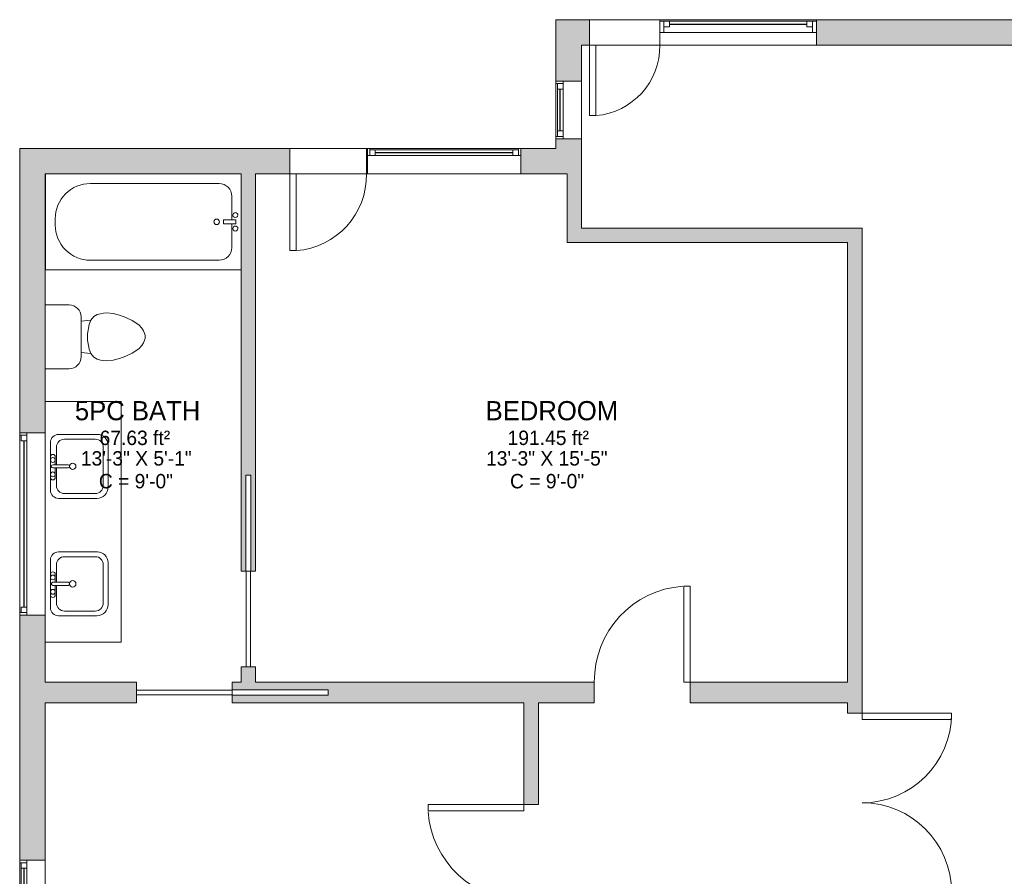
# Model space of a CAD drawing. Header units: inches. Extents: x 283 to 868, y -48 to 531.
# Tile 2 of 3: x 296 to 604, y 263 to 531. Entities that reach past the tile are written whole.
import ezdxf

# ---------------------------------------------------------------- set-up
doc = ezdxf.new("R2010")
doc.units = ezdxf.units.IN
doc.header["$MEASUREMENT"] = 0
for name, color, linetype, lineweight in [('A-AREA-IDEN', 2, 'Continuous', 9), ('A-DOOR', 31, 'Continuous', 9), ('A-GENM', 13, 'Continuous', 9), ('A-GLAZ', 151, 'Continuous', 9), ('A-OBJECTS', 90, 'Continuous', 9), ('A-WALL', 90, 'Continuous', 9), ('A-WALL-PATT', 111, 'Continuous', 9), ('P-SANR-FIXT', 6, 'Continuous', 9)]:
    doc.layers.add(name, color=color, linetype=linetype, lineweight=lineweight)
doc.styles.add('Inter_1', font='txt', dxfattribs={"height": 4.5})
doc.styles.add('Inter_B', font='txt', dxfattribs={"height": 6})

# ---------------------------------------------------------------- blocks, each defined once
blk = doc.blocks.new('Toilet - Default 1-316794-2nd Floor')
at = {"layer": 'P-SANR-FIXT'}
for p, q in [((-9.98, 11.75), (-9.98, 19.23)), ((9.98, 19.23), (9.98, 11.75)), ((6.25, 8.02), (-6.25, 8.02)), ((-4.86, 8.02), (-5.21, 5)), ((4.86, 8.02), (5.21, 5)), ((-6.4, 4), (-6.97, 3)), ((-5.21, 5), (-6.4, 4)), ((-3.84, 5.5), (-5.21, 5)), ((-1, 6), (-3.84, 5.5)), ((1, 6), (-1, 6)), ((3.84, 5.5), (1, 6)), ((5.21, 5), (3.84, 5.5)), ((6.4, 4), (5.21, 5)), ((6.97, 3), (6.4, 4)), ((-7.41, 1), (-7.5, 0)), ((-7.5, 0), (-7.33, -1.99)), ((-7.24, 2), (-7.41, 1)), ((-6.97, 3), (-7.24, 2)), ((7.24, 2), (6.97, 3)), ((7.41, 1), (7.24, 2)), ((7.33, -1.99), (7.5, 0)), ((7.5, 0), (7.41, 1)), ((-7.33, -1.99), (-6.79, -4)), ((6.79, -4), (7.33, -1.99)), ((-6.79, -4), (-6.06, -6)), ((-6.06, -6), (-5.13, -8)), ((5.13, -8), (6.06, -6)), ((6.06, -6), (6.79, -4)), ((-5.13, -8), (-3.74, -10)), ((3.74, -10), (5.13, -8)), ((-3.74, -10), (-2.74, -11)), ((-2.74, -11), (-1.87, -11.5)), ((-1.87, -11.5), (-0.5, -12)), ((-0.5, -12), (0.5, -12)), ((0.5, -12), (1.87, -11.5)), ((1.87, -11.5), (2.74, -11)), ((2.74, -11), (3.74, -10))]:
    blk.add_line(p, q, dxfattribs=at)
for centre, start, end in [((-6.25, 11.75), 180, 270), ((6.25, 11.75), 270, 360)]:
    blk.add_arc(centre, 3.73, start, end, dxfattribs=at)
blk = doc.blocks.new('Bath-Bathtub - Default 1-4255873-2nd Floor')
at = {"layer": 'P-SANR-FIXT'}
for p, q in [((17.53, 34), (-43.6, 34)), ((17.53, 4), (17.53, 34)), ((3.53, 31), (-36.72, 31)), ((-40.72, 27), (-40.72, 19.59)), ((-38.06, 19.59), (-42, 19.59)), ((-42, 19.59), (-42, 18.41)), ((-42, 19.59), (-42, 18.41)), ((-38.06, 19.59), (-42, 19.59)), ((-38.06, 18.41), (-38.06, 19.59)), ((-38.06, 18.41), (-38.06, 19.59)), ((14.53, 18), (14.53, 20)), ((-42, 18.41), (-38.06, 18.41)), ((-42, 18.41), (-38.06, 18.41)), ((-40.72, 18.41), (-40.72, 11)), ((-36.72, 7), (3.53, 7))]:
    blk.add_line(p, q, dxfattribs=at)
for centre, radius, start, end in [((-36.72, 27), 4, 90, 180), ((3.53, 20), 11, 360, 90), ((-41.81, 21.11), 0.787, 360, 180), ((-41.81, 21.11), 0.787, 360, 180), ((-41.81, 21.11), 0.787, 180, 360), ((-41.81, 21.11), 0.787, 180, 360), ((-35.97, 19), 0.875, 90, 270), ((-35.97, 19), 0.875, 270, 90), ((-41.81, 16.89), 0.787, 360, 180), ((-41.81, 16.89), 0.787, 360, 180), ((-41.81, 16.89), 0.787, 180, 360), ((-41.81, 16.89), 0.787, 180, 360), ((3.53, 18), 11, 270, 0), ((-36.72, 11), 4, 180, 270)]:
    blk.add_arc(centre, radius, start, end, dxfattribs=at)
blk = doc.blocks.new('Planitar-Double-Hung-Single1 - 48_ x 42_-4255264-2nd Floor')
at = {"layer": 'A-GLAZ', "lineweight": 18}
for p, q in [((-24.5, 4), (-24.5, -4)), ((-24.5, 3.5), (-21.5, 3.5)), ((-23.25, 3.5), (-23.25, 0)), ((-21.5, 3.5), (-21.5, 1.75)), ((-1.1875, 3.5), (1.1875, 3.5)), ((21.5, 3.5), (24.5, 3.5)), ((21.5, 3.5), (21.5, 1.75)), ((23.25, 3.5), (23.25, 0)), ((24.5, -4), (24.5, 4)), ((-24.5, 0), (-23.25, 0)), ((-23.25, 1.75), (-21.5, 1.75)), ((23.25, 1.75), (21.5, 1.75)), ((23.25, 0), (24.5, 0))]:
    blk.add_line(p, q, dxfattribs=at)
at = {"layer": 'A-GLAZ'}
for p, q in [((24.5, 4), (-24.5, 4)), ((-21.5, 3.5), (-1.1875, 3.5)), ((1.1875, 3.5), (21.5, 3.5)), ((23.25, 0), (-23.25, 0)), ((-24.5, -4), (24.5, -4))]:
    blk.add_line(p, q, dxfattribs=at)
at = {"layer": 'A-GLAZ', "lineweight": 25}
blk.add_line((-21.5, 2.625), (21.5, 2.625), dxfattribs=at)
blk = doc.blocks.new('Planitar-Fixed - Default 1-4254645-2nd Floor')
at = {"layer": 'A-GLAZ', "lineweight": 18}
for p, q in [((-9, 4.51), (-8.25, 4.51)), ((-8.25, 4.51), (-9, 4.51)), ((-8.25, 4.51), (-8.25, 2.28)), ((-8.25, 2.28), (-8.25, 4.51)), ((-8.25, 4.01), (-6.52, 4.01)), ((-6.52, 4.01), (-8.25, 4.01)), ((-8.25, 4.01), (-8.25, 2.28)), ((-6.52, 4.01), (-6.52, 2.28)), ((-6.52, 2.28), (-6.52, 4.01)), ((6.52, 4.01), (6.52, 2.28)), ((8.25, 4.01), (6.52, 4.01)), ((8.25, 4.01), (6.52, 4.01)), ((6.52, 4.01), (6.52, 2.28)), ((8.25, 4.51), (8.25, 2.28)), ((8.96, 4.51), (8.25, 4.51)), ((9, 4.51), (8.25, 4.51)), ((8.25, 4.51), (8.25, 2.28)), ((8.25, 2.28), (8.25, 4.01)), ((-8.25, 2.28), (-6.52, 2.28)), ((6.52, 2.28), (8.25, 2.28)), ((-9, -3.49), (-7.74, -3.49)), ((9, -3.49), (7.74, -3.49))]:
    blk.add_line(p, q, dxfattribs=at)
at = {"layer": 'A-GLAZ'}
for p, q in [((-8.25, 4.51), (8.25, 4.51)), ((-6.52, 4.01), (6.52, 4.01)), ((9, 2.28), (-9, 2.28)), ((-9, 2.28), (-9, -3.49)), ((9, -3.49), (9, 2.28)), ((-9, -3.49), (9, -3.49))]:
    blk.add_line(p, q, dxfattribs=at)
at = {"layer": 'A-GLAZ', "lineweight": 25}
blk.add_line((-6.52, 3.15), (6.52, 3.15), dxfattribs=at)
blk = doc.blocks.new('Planitar-Fixed - Default 1-4255079-2nd Floor')
at = {"layer": 'A-GLAZ'}
for p, q in [((-24, 3.49), (24, 3.49)), ((-24, -2.28), (-24, 3.49)), ((24, 3.49), (24, -2.28)), ((24, -2.28), (-24, -2.28)), ((-23.25, -4.51), (23.25, -4.51)), ((-21.52, -4.01), (21.52, -4.01))]:
    blk.add_line(p, q, dxfattribs=at)
at = {"layer": 'A-GLAZ', "lineweight": 18}
for p, q in [((-24, 3.49), (-22.74, 3.49)), ((24, 3.49), (22.74, 3.49)), ((-23.25, -4.51), (-23.25, -2.28)), ((-23.25, -2.28), (-21.52, -2.28)), ((-23.25, -4.01), (-23.25, -2.28)), ((-23.25, -2.28), (-23.25, -4.51)), ((-21.52, -4.01), (-21.52, -2.28)), ((-21.52, -2.28), (-21.52, -4.01)), ((21.52, -2.28), (23.25, -2.28)), ((21.52, -4.01), (21.52, -2.28)), ((21.52, -4.01), (21.52, -2.28)), ((23.25, -4.51), (23.25, -2.28)), ((23.25, -2.28), (23.25, -4.01)), ((23.25, -4.51), (23.25, -2.28)), ((-24, -4.51), (-23.25, -4.51)), ((-23.25, -4.51), (-24, -4.51)), ((-23.25, -4.01), (-21.52, -4.01)), ((-21.52, -4.01), (-23.25, -4.01)), ((23.25, -4.01), (21.52, -4.01)), ((23.25, -4.01), (21.52, -4.01)), ((23.96, -4.51), (23.25, -4.51)), ((24, -4.51), (23.25, -4.51))]:
    blk.add_line(p, q, dxfattribs=at)
at = {"layer": 'A-GLAZ', "lineweight": 25}
blk.add_line((-21.52, -3.15), (21.52, -3.15), dxfattribs=at)
blk = doc.blocks.new('Planitar-Fixed - Default 1-4235939-2nd Floor')
at = {"layer": 'A-GLAZ', "lineweight": 18}
for p, q in [((-28.5, 4.51), (-27.75, 4.51)), ((-27.75, 4.51), (-27.75, 2.28)), ((-27.75, 4.01), (-26.02, 4.01)), ((-26.02, 4.01), (-26.02, 2.28)), ((26.02, 4.01), (26.02, 2.28)), ((27.75, 4.01), (26.02, 4.01)), ((27.75, 4.51), (27.75, 2.28)), ((28.46, 4.51), (27.75, 4.51)), ((-27.75, 2.28), (-26.02, 2.28)), ((26.02, 2.28), (27.75, 2.28)), ((-28.5, -3.49), (-27.24, -3.49)), ((28.5, -3.49), (27.24, -3.49))]:
    blk.add_line(p, q, dxfattribs=at)
at = {"layer": 'A-GLAZ'}
for p, q in [((-28.5, 4.51), (28.5, 4.51)), ((-28.5, 4.51), (-28.5, 2.28)), ((28.5, 2.28), (28.5, 4.51)), ((28.5, 2.28), (-28.5, 2.28)), ((-28.5, 2.28), (-28.5, -3.49)), ((28.5, 2.28), (-28.5, 2.28)), ((-28.5, 2.28), (28.5, 2.28)), ((-28.5, 2.28), (-28.5, -3.49)), ((28.5, -3.49), (28.5, 2.28)), ((28.5, -3.49), (28.5, 2.28)), ((-28.5, -3.49), (28.5, -3.49)), ((28.5, -3.49), (-28.5, -3.49))]:
    blk.add_line(p, q, dxfattribs=at)
at = {"layer": 'A-GLAZ', "lineweight": 25}
blk.add_line((-26.02, 3.15), (26.02, 3.15), dxfattribs=at)
blk = doc.blocks.new('Planitar-Fixed - Default 1-4254686-2nd Floor')
at = {"layer": 'A-GLAZ', "lineweight": 18}
for p, q in [((-26, 4.51), (-25.25, 4.51)), ((-25.25, 4.51), (-26, 4.51)), ((-25.25, 4.51), (-25.25, 2.28)), ((-25.25, 2.28), (-25.25, 4.51)), ((-25.25, 4.01), (-23.52, 4.01)), ((-23.52, 4.01), (-25.25, 4.01)), ((-25.25, 4.01), (-25.25, 2.28)), ((-23.52, 4.01), (-23.52, 2.28)), ((-23.52, 2.28), (-23.52, 4.01)), ((23.52, 4.01), (23.52, 2.28)), ((25.25, 4.01), (23.52, 4.01)), ((25.25, 4.01), (23.52, 4.01)), ((23.52, 4.01), (23.52, 2.28)), ((25.25, 4.51), (25.25, 2.28)), ((25.96, 4.51), (25.25, 4.51)), ((26, 4.51), (25.25, 4.51)), ((25.25, 4.51), (25.25, 2.28)), ((25.25, 2.28), (25.25, 4.01)), ((-25.25, 2.28), (-23.52, 2.28)), ((23.52, 2.28), (25.25, 2.28)), ((-26, -3.49), (-24.74, -3.49)), ((26, -3.49), (24.74, -3.49))]:
    blk.add_line(p, q, dxfattribs=at)
at = {"layer": 'A-GLAZ'}
for p, q in [((-25.25, 4.51), (25.25, 4.51)), ((-23.52, 4.01), (23.52, 4.01)), ((26, 2.28), (-26, 2.28)), ((-26, 2.28), (-26, -3.49)), ((26, -3.49), (26, 2.28)), ((-26, -3.49), (26, -3.49))]:
    blk.add_line(p, q, dxfattribs=at)
at = {"layer": 'A-GLAZ', "lineweight": 25}
blk.add_line((-23.52, 3.15), (23.52, 3.15), dxfattribs=at)
blk = doc.blocks.new('Planitar - Single Door_Flush Panel - 2_-6_ x 6_-8_-4253921-2nd Floor')
at = {"layer": 'A-DOOR', "lineweight": 18}
for p, q in [((12.99, 3.25), (12.99, 33.25)), ((15, 33.25), (12.99, 33.25)), ((15, 3.25), (15, 33.25)), ((15, 3.25), (12.99, 3.25))]:
    blk.add_line(p, q, dxfattribs=at)
at = {"layer": 'A-DOOR'}
blk.add_arc((14.77, 3.55), 29.77, 93.991, 180.5775, dxfattribs=at)
blk = doc.blocks.new('Planitar - Single Door_Flush Panel - 2_-6_ x 6_-8_-4210153-2nd Floor')
at = {"layer": 'A-DOOR', "lineweight": 18}
for p, q in [((12.99, 2.25), (12.99, 32.25)), ((15, 32.25), (12.99, 32.25)), ((15, 2.25), (15, 32.25)), ((15, 2.25), (12.99, 2.25))]:
    blk.add_line(p, q, dxfattribs=at)
at = {"layer": 'A-DOOR'}
blk.add_arc((14.77, 2.55), 29.77, 93.991, 180.5775, dxfattribs=at)
blk = doc.blocks.new('Planitar - Single Pocket Door - 2_-6_ x 6_-8_-4253949-2nd Floor')
at = {"layer": 'A-DOOR', "lineweight": 18}
for p, q in [((-15, 0.69), (15, 0.69)), ((-15, -0.69), (-15, 0.69)), ((15, 0.69), (15, -0.69)), ((15, -0.69), (-15, -0.69))]:
    blk.add_line(p, q, dxfattribs=at)
blk = doc.blocks.new('Planitar - Double Door_Flush Panel - 4_-8_ x 6_-8_-4253962-2nd Floor')
at = {"layer": 'A-DOOR', "lineweight": 18}
for p, q in [((-28, 2.25), (-28, 30.25)), ((-28, 30.25), (-26.03, 30.25)), ((-26.03, 30.25), (-26.03, 2.25)), ((28, 30.25), (26.03, 30.25)), ((26.03, 30.25), (26.03, 2.25)), ((28, 2.25), (28, 30.25)), ((-26.03, 2.25), (-28, 2.25)), ((26.03, 2.25), (28, 2.25))]:
    blk.add_line(p, q, dxfattribs=at)
at = {"layer": 'A-DOOR'}
for centre, start, end in [((-28, 2.25), 0, 90), ((28, 2.25), 90, 180)]:
    blk.add_arc(centre, 28, start, end, dxfattribs=at)
blk = doc.blocks.new('Planitar - Single Pocket Door - 2_-6_ x 6_-8_-4253948-2nd Floor')
at = {"layer": 'A-DOOR', "lineweight": 18}
for p, q in [((-15, 0.69), (15, 0.69)), ((-15, -0.69), (-15, 0.69)), ((15, 0.69), (15, -0.69)), ((15, -0.69), (-15, -0.69))]:
    blk.add_line(p, q, dxfattribs=at)
blk = doc.blocks.new('Planitar - Single Door_Flush Panel - 2_-0_ x 6_-8_-4264750-2nd Floor')
at = {"layer": 'A-DOOR', "lineweight": 18}
for p, q in [((9.99, 4), (9.99, 28)), ((12, 28), (9.99, 28)), ((12, 4), (12, 28)), ((12, 4), (9.99, 4))]:
    blk.add_line(p, q, dxfattribs=at)
at = {"layer": 'A-DOOR'}
blk.add_arc((11.77, 4.3), 23.77, 94.4783, 180.7233, dxfattribs=at)
blk = doc.blocks.new('Planitar - Single Door_Flush Panel - 1_-10_ x 6_-8_-4264749-2nd Floor')
at = {"layer": 'A-DOOR', "lineweight": 18}
for p, q in [((8.99, 4), (8.99, 26)), ((11, 26), (8.99, 26)), ((11, 4), (11, 26)), ((11, 4), (8.99, 4))]:
    blk.add_line(p, q, dxfattribs=at)
at = {"layer": 'A-DOOR'}
blk.add_arc((10.77, 4.3), 21.77, 94.6852, 180.7897, dxfattribs=at)
blk = doc.blocks.new('Countertop- Rectangle shape base - Default 1-4263765-2nd Floor')
at = {"layer": 'A-GENM'}
for p, q in [((67.625, 26.875), (-7.625, 26.875)), ((-7.625, 26.875), (-7.625, 3.125)), ((67.625, 3.125), (67.625, 26.875))]:
    blk.add_line(p, q, dxfattribs=at)
blk = doc.blocks.new('Bath-Basin Floor - Default 1-4256763-2nd Floor')
at = {"layer": 'P-SANR-FIXT'}
for p, q in [((8.12, 7.09), (-6.88, 7.09)), ((8.12, 7.09), (-6.88, 7.09)), ((3.62, 7.09), (-2.88, 7.09)), ((0.12, 6.33), (0.12, 1.59)), ((1.12, 6.33), (1.12, 1.59)), ((-9.38, 4.59), (-9.38, -7.41)), ((-9.38, 4.59), (-9.38, -7.41)), ((0.12, 5.22), (-5.38, 5.22)), ((-2.88, 5.59), (0.12, 5.59)), ((1.12, 5.59), (3.62, 5.59)), ((6.62, 5.22), (1.12, 5.22)), ((10.62, -7.59), (10.62, 4.59)), ((10.62, -7.59), (10.62, 4.59)), ((-7.88, 2.72), (-7.88, -6.91)), ((9.12, -6.91), (9.12, 2.72)), ((-5.88, -10.91), (7.3, -10.91)), ((-5.88, -10.91), (7.3, -10.91)), ((-5.38, -9.41), (6.62, -9.41))]:
    blk.add_line(p, q, dxfattribs=at)
for centre, radius, start, end in [((-6.88, 4.59), 2.5, 90, 180), ((-6.88, 4.59), 2.5, 90, 180), ((-2.88, 6.34), 0.75, 90, 270), ((-1.88, 6.34), 0.75, 360, 180), ((-1.88, 6.34), 0.75, 180, 0), ((0.62, 6.33), 0.5, 360, 180), ((2.62, 6.34), 0.75, 360, 180), ((2.62, 6.34), 0.75, 180, 360), ((3.62, 6.34), 0.75, 270, 90), ((8.12, 4.59), 2.5, 360, 90), ((8.12, 4.59), 2.5, 360, 90), ((-5.38, 2.72), 2.5, 90, 180), ((6.62, 2.72), 2.5, 0, 90), ((0.62, 0.13), 1, 360, 180), ((0.62, 0.13), 1, 180, 0), ((0.62, 1.59), 0.5, 180, 0), ((-5.88, -7.41), 3.5, 180, 270), ((-5.88, -7.41), 3.5, 180, 270), ((-5.38, -6.91), 2.5, 180, 270), ((6.62, -6.91), 2.5, 270, 0), ((7.3, -7.59), 3.32, 270, 0), ((7.3, -7.59), 3.32, 270, 0)]:
    blk.add_arc(centre, radius, start, end, dxfattribs=at)

msp = doc.modelspace()

# ---------------------------------------------------------------- hatches: boundary and pattern name
at = {"layer": 'A-WALL-PATT'}
h = msp.add_hatch(color=9, dxfattribs=at)
h.paths.add_polyline_path([(816.91, 522.95), (816.91, 530.95), (779.66, 530.95), (779.66, 522.95)], flags=0)
h.paths.add_polyline_path([(645.66, 522.95), (645.66, 530.95), (545.16, 530.95), (545.16, 522.95), (574.9, 522.95)], flags=0)
h.paths.add_polyline_path([(471.66, 522.95), (474.16, 522.95), (474.16, 530.95), (463.66, 530.95), (463.66, 522.95)], flags=0)
h = msp.add_hatch(color=9, dxfattribs=at)
h.paths.add_polyline_path([(467.16, 482.7), (471.66, 482.7), (471.66, 493.7), (463.66, 493.7), (463.66, 482.7)], flags=0)
h.paths.add_polyline_path([(471.66, 511.7), (471.66, 522.95), (463.66, 522.95), (463.66, 511.7), (465.89, 511.7)], flags=0)
h = msp.add_hatch(color=9, dxfattribs=at)
h.paths.add_polyline_path([(463.66, 482.7), (463.66, 490.7), (452.66, 490.7), (452.66, 482.7)], flags=0)
h.paths.add_polyline_path([(404.41, 482.7), (404.66, 482.7), (404.66, 490.7), (404.41, 490.7), (404.41, 488.47)], flags=0)
h.paths.add_polyline_path([(373.11, 482.7), (380.41, 482.7), (380.41, 490.7), (295.91, 490.7), (295.91, 482.7), (369.66, 482.7)], flags=0)
h = msp.add_hatch(color=9, dxfattribs=at)
h.paths.add_polyline_path([(303.91, 107.2), (303.91, 195.95), (295.91, 195.95), (295.91, 107.2)], flags=0)
h.paths.add_polyline_path([(303.91, 267.95), (303.91, 344.7), (295.91, 344.7), (295.91, 267.95), (298.14, 267.95)], flags=0)
h.paths.add_polyline_path([(295.91, 401.7), (303.91, 401.7), (303.91, 482.7), (295.91, 482.7), (295.91, 413.24)], flags=0)
h = msp.add_hatch(color=9, dxfattribs=at)
h.paths.add_polyline_path([(366.72, 323.7), (369.66, 323.7), (369.66, 328.45), (365.16, 328.45), (365.16, 323.7)], flags=0)
h.paths.add_polyline_path([(365.16, 358.45), (366.6, 358.45), (366.6, 388.45), (368.22, 388.45), (368.22, 358.45), (369.66, 358.45), (369.66, 482.7), (365.16, 482.7), (365.16, 413.24)], flags=0)
for points in [[(471.66, 465.7), (471.66, 482.7), (467.16, 482.7), (467.16, 465.7)], [(554.91, 461.2), (554.91, 465.7), (467.16, 465.7), (467.16, 461.2)]]:
    msp.add_hatch(color=9, dxfattribs=at).paths.add_polyline_path(points, flags=0)
h = msp.add_hatch(color=9, dxfattribs=at)
h.paths.add_polyline_path([(554.91, 254.7), (559.41, 254.7), (559.41, 257.95), (554.91, 257.95)], flags=0)
h.paths.add_polyline_path([(559.41, 313.95), (559.41, 465.7), (554.91, 465.7), (554.91, 313.95)], flags=0)
h = msp.add_hatch(color=9, dxfattribs=at)
h.paths.add_polyline_path([(554.91, 317.2), (554.91, 323.7), (505.66, 323.7), (505.66, 317.2)], flags=0)
h.paths.add_polyline_path([(475.66, 317.2), (475.66, 323.7), (362.41, 323.7), (362.41, 321.26), (392.41, 321.26), (392.41, 319.64), (362.41, 319.64), (362.41, 317.2), (458.16, 317.2)], flags=0)
h.paths.add_polyline_path([(332.41, 317.2), (332.41, 323.7), (303.91, 323.7), (303.91, 317.2)], flags=0)
h = msp.add_hatch(color=9, dxfattribs=at)
h.paths.add_polyline_path([(458.16, 105.7), (458.16, 110.2), (453.66, 110.2), (453.66, 105.7)], flags=0)
h.paths.add_polyline_path([(453.66, 140.2), (458.16, 140.2), (458.16, 255.45), (453.66, 255.45), (453.66, 141.95)], flags=0)
h.paths.add_polyline_path([(458.16, 285.45), (458.16, 317.2), (453.66, 317.2), (453.66, 285.45)], flags=0)

# ---------------------------------------------------------------- linework, layer by layer
at = {"layer": 'A-OBJECTS'}
for p, q in [((327.66, 411.45), (303.91, 411.45)), ((303.91, 411.45), (303.91, 336.2)), ((327.66, 336.2), (327.66, 411.45)), ((303.91, 336.2), (327.66, 336.2))]:
    msp.add_line(p, q, dxfattribs=at)
at = {"layer": 'A-WALL'}
for p, q in [((463.66, 530.95), (496.16, 530.95)), ((463.66, 530.95), (463.66, 511.7)), ((474.16, 522.95), (474.16, 530.95)), ((645.66, 530.95), (545.16, 530.95)), ((496.16, 522.95), (471.66, 522.95)), ((471.66, 511.7), (471.66, 522.95)), ((545.16, 522.95), (645.66, 522.95)), ((463.66, 511.7), (465.89, 511.7)), ((463.66, 493.7), (463.66, 490.7)), ((465.89, 493.7), (463.66, 493.7)), ((471.66, 465.7), (471.66, 493.7)), ((404.66, 490.7), (295.91, 490.7)), ((295.91, 490.7), (295.91, 401.7)), ((380.41, 482.7), (380.41, 490.7)), ((404.41, 490.7), (404.41, 482.7)), ((404.66, 488.47), (404.66, 490.7)), ((463.66, 490.7), (452.66, 490.7)), ((452.66, 490.7), (452.66, 488.47)), ((303.91, 482.7), (365.16, 482.7)), ((303.91, 401.7), (303.91, 482.7)), ((365.16, 482.7), (365.16, 358.45)), ((404.66, 482.7), (369.66, 482.7)), ((369.66, 358.45), (369.66, 482.7)), ((452.66, 482.7), (467.16, 482.7)), ((467.16, 482.7), (467.16, 461.2)), ((559.41, 465.7), (471.66, 465.7)), ((559.41, 313.95), (559.41, 465.7)), ((467.16, 461.2), (554.91, 461.2)), ((554.91, 461.2), (554.91, 323.7)), ((366.6, 358.45), (366.6, 388.45)), ((366.6, 388.45), (368.22, 388.45)), ((368.22, 388.45), (368.22, 358.45)), ((365.16, 358.45), (366.6, 358.45)), ((368.22, 358.45), (369.66, 358.45)), ((295.91, 344.7), (295.91, 267.95)), ((303.91, 323.7), (303.91, 344.7)), ((365.16, 328.45), (365.16, 323.7)), ((366.72, 328.45), (365.16, 328.45)), ((369.66, 328.45), (368.1, 328.45)), ((369.66, 323.7), (369.66, 328.45)), ((332.41, 323.7), (303.91, 323.7)), ((332.41, 321.14), (332.41, 323.7)), ((365.16, 323.7), (362.41, 323.7)), ((362.41, 323.7), (362.41, 321.26)), ((475.66, 323.7), (369.66, 323.7)), ((475.66, 317.2), (475.66, 323.7)), ((554.91, 323.7), (505.66, 323.7)), ((505.66, 323.7), (505.66, 317.2)), ((362.41, 321.26), (392.41, 321.26)), ((392.41, 321.26), (392.41, 319.64)), ((332.41, 317.2), (332.41, 319.76)), ((392.41, 319.64), (362.41, 319.64)), ((362.41, 319.64), (362.41, 317.2)), ((303.91, 267.95), (303.91, 317.2)), ((303.91, 317.2), (332.41, 317.2)), ((362.41, 317.2), (453.66, 317.2)), ((453.66, 317.2), (453.66, 285.45)), ((458.16, 285.45), (458.16, 317.2)), ((458.16, 317.2), (475.66, 317.2)), ((505.66, 317.2), (554.91, 317.2)), ((554.91, 317.2), (554.91, 313.95)), ((554.91, 313.95), (559.41, 313.95)), ((453.66, 285.45), (458.16, 285.45)), ((295.91, 267.95), (298.14, 267.95))]:
    msp.add_line(p, q, dxfattribs=at)

# ---------------------------------------------------------------- block references
at = {"layer": 'A-DOOR'}
for name, p, rotation in [('Planitar - Single Door_Flush Panel - 1_-10_ x 6_-8_-4264749-2nd Floor', (485.16, 526.95), 180), ('Planitar - Single Door_Flush Panel - 2_-0_ x 6_-8_-4264750-2nd Floor', (392.41, 486.7), 180), ('Planitar - Single Pocket Door - 2_-6_ x 6_-8_-4253949-2nd Floor', (367.41, 343.45), 89.99999999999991), ('Planitar - Double Door_Flush Panel - 4_-8_ x 6_-8_-4253962-2nd Floor', (557.16, 285.95), 269.9999999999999), ('Planitar - Single Door_Flush Panel - 2_-6_ x 6_-8_-4210153-2nd Floor', (455.91, 270.45), 89.99999999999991)]:
    msp.add_blockref(name, p, dxfattribs=dict(at, rotation=rotation))
for name, p in [('Planitar - Single Door_Flush Panel - 2_-6_ x 6_-8_-4253921-2nd Floor', (490.66, 320.45)), ('Planitar - Single Pocket Door - 2_-6_ x 6_-8_-4253948-2nd Floor', (347.41, 320.45))]:
    msp.add_blockref(name, p, dxfattribs=at)
at = {"layer": 'A-GENM', "rotation": 269.9999999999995}
msp.add_blockref('Countertop- Rectangle shape base - Default 1-4263765-2nd Floor', (300.78, 403.83), dxfattribs=at)
at = {"layer": 'A-GLAZ'}
msp.add_blockref('Planitar-Double-Hung-Single1 - 48_ x 42_-4255264-2nd Floor', (520.66, 526.95), dxfattribs=at)
for name, p, rotation in [('Planitar-Fixed - Default 1-4254645-2nd Floor', (468.17, 502.7), 89.9999999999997), ('Planitar-Fixed - Default 1-4255079-2nd Floor', (428.66, 486.19), 180), ('Planitar-Fixed - Default 1-4235939-2nd Floor', (300.42, 373.2), 89.99999999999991), ('Planitar-Fixed - Default 1-4254686-2nd Floor', (300.42, 241.95), 89.99999999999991)]:
    msp.add_blockref(name, p, dxfattribs=dict(at, rotation=rotation))
at = {"layer": 'P-SANR-FIXT'}
for name, p, rotation in [('Bath-Bathtub - Default 1-4255873-2nd Floor', (321.56, 486.7), 180), ('Toilet - Default 1-316794-2nd Floor', (323.14, 431.72), 89.9999999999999), ('Bath-Basin Floor - Default 1-4256763-2nd Floor', (312.63, 390.58), 89.9999999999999), ('Bath-Basin Floor - Default 1-4256763-2nd Floor', (312.63, 353.83), 89.9999999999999)]:
    msp.add_blockref(name, p, dxfattribs=dict(at, rotation=rotation))

# ---------------------------------------------------------------- texts
at = {"layer": 'A-AREA-IDEN', "attachment_point": 1}
for s, insert, char_height, width, style in [('5PC BATH', (313.17, 411.63), 6, 49.389, 'Inter_B'), ('BEDROOM', (441.66, 411.63), 6, 49.692, 'Inter_B'), ('67.63 ft²', (320.91, 402.38), 4.5, 30.603, 'Inter_1'), ('191.45 ft²', (448.54, 402.38), 4.5, 33.027, 'Inter_1'), ('13\'-3" X 5\'-1"', (315.04, 395.96), 4.5, 44.844, 'Inter_1'), ('13\'-3" X 15\'-5"', (441.79, 395.96), 4.5, 49.389, 'Inter_1'), ('C = 9\'-0"', (320.67, 388.83), 4.5, 31.209, 'Inter_1'), ('C = 9\'-0"', (449.29, 388.83), 4.5, 31.209, 'Inter_1')]:
    msp.add_mtext(s, dxfattribs=dict(at, insert=insert, char_height=char_height, width=width, style=style))

doc.saveas('drawing.dxf')
